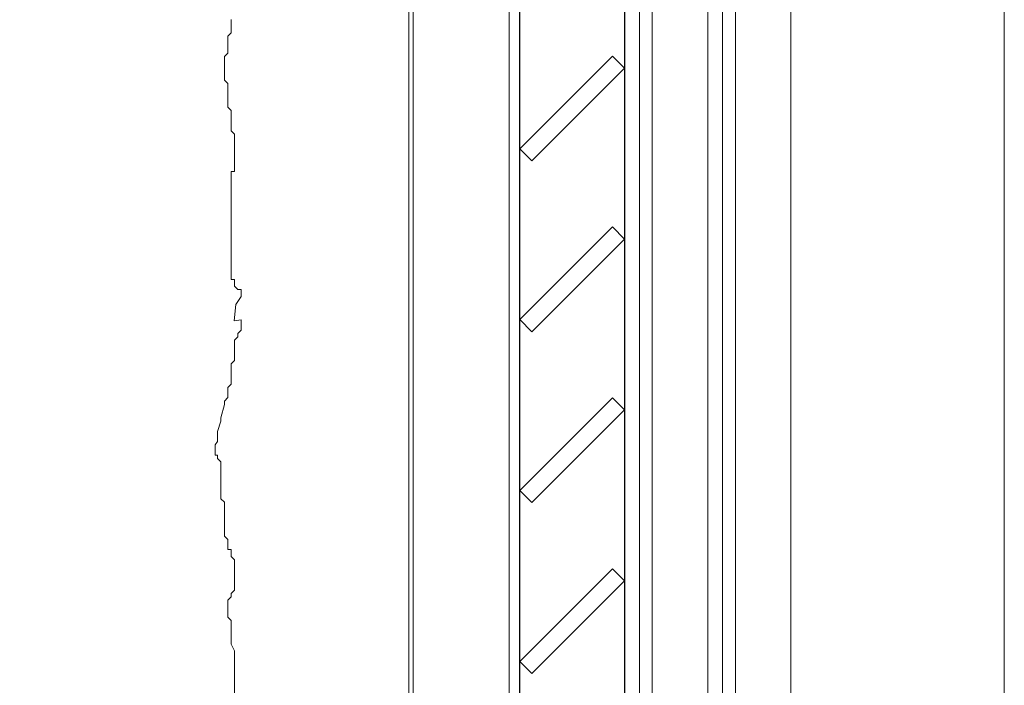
# Model space of a CAD drawing. Header units: millimetres. Extents: x 3652085 to 3778338, y -303702 to -273644.
# Tile 43 of 256: x 3660658 to 3660889, y -282551 to -282395. Entities that reach past the tile are written whole.
import ezdxf

# ---------------------------------------------------------------- set-up
doc = ezdxf.new("R2010")
doc.units = ezdxf.units.MM
doc.header["$PDMODE"] = 34
doc.linetypes.add('AUSGEZOGEN', pattern=[0])
doc.linetypes.add('HIDDEN2', pattern=[4.7625, 3.175, -1.5875])
for name, color, linetype, lineweight in [('DIM-03    (HAUSART)', 111, 'Continuous', 5), ('WALL-EXT    (HAUSART)', 7, 'Continuous', 30), ('WINDOW-PROFILE (HAUSART)', 166, 'Continuous', 5)]:
    doc.layers.add(name, color=color, linetype=linetype, lineweight=lineweight)
doc.layers.add('DOOR', color=7, linetype='AUSGEZOGEN')
doc.styles.add('1-20 Eng HA', font='arial.ttf', dxfattribs={"height": 40})
doc.dimstyles.new('1-20 Eng HA', dxfattribs={"dimtxt": 40, "dimasz": 16, "dimexe": 16, "dimexo": 5, "dimgap": 5, "dimtad": 1, "dimdec": 0, "dimlfac": -1, "dimzin": 0, "dimdsep": 46, "dimtxsty": '1-20 Eng HA', "dimblk": 'OBLIQUE', "dimcen": 0.09, "dimdle": 16, "dimclrd": 256, "dimclre": 256, "dimclrt": 256, "dimadec": 0, "dimazin": 0, "dimtfac": 1, "dimtdec": 0, "dimtofl": 0, "dimtmove": 0, "dimatfit": 3, "dimldrblk": 'OBLIQUE', "dimfxl": 1, "dimtolj": 1, "dimtzin": 0, "dimlwe": 0, "dimarcsym": 0})

# ---------------------------------------------------------------- blocks, each defined once
blk = doc.blocks.new('_Oblique')
at = {"color": 0, "linetype": 'ByBlock', "lineweight": -2}
blk.add_line((-0.5, -0.5), (0.5, 0.5), dxfattribs=at)
blk = doc.blocks.new('*D141')
at = {"layer": 'Defpoints', "color": 0, "lineweight": 0, "transparency": 16777216}
for p in [(3660567.54, -280920.65), (3660759.61, -280920.65, 0), (3660621.22, -282685.54)]:
    blk.add_point(p, dxfattribs=at)
at = {"layer": 'DIM-03    (HAUSART)', "lineweight": -2, "transparency": 16777216}
blk.add_line((3660567.54, -282701.54), (3660567.54, -280904.65), dxfattribs=at)
at = {"layer": 'DIM-03    (HAUSART)', "linetype": 'HIDDEN2', "lineweight": 0, "transparency": 16777216}
for p, q in [((3660754.61, -280920.65), (3660551.54, -280920.65)), ((3660616.22, -282685.54), (3660551.54, -282685.54))]:
    blk.add_line(p, q, dxfattribs=at)
at = {"layer": 'DIM-03    (HAUSART)', "lineweight": -2, "transparency": 16777216, "xscale": 16, "yscale": 16, "zscale": 16}
for p, rotation in [((3660567.54, -280920.65), 90), ((3660567.54, -282685.54), 270)]:
    blk.add_blockref('_Oblique', p, dxfattribs=dict(at, rotation=rotation))
at = {"layer": 'DIM-03    (HAUSART)', "transparency": 16777216, "insert": (3660542.12, -281803.1), "char_height": 40, "attachment_point": 5, "rotation": 90, "style": '1-20 Eng HA'}
blk.add_mtext('\\A1;1765', dxfattribs=at)

msp = doc.modelspace()

# ---------------------------------------------------------------- linework, layer by layer
at = {"elevation": 302371.02}
for points in [[(3660799.77, -282406.49), (3660796.95, -282403.66), (3660775.28, -282425.33), (3660778.1, -282428.16)], [(3660799.77, -282446.49), (3660796.95, -282443.66), (3660775.28, -282465.33), (3660778.1, -282468.16)], [(3660799.77, -282486.49), (3660796.95, -282483.66), (3660775.28, -282505.33), (3660778.1, -282508.16)], [(3660799.77, -282526.49), (3660796.95, -282523.66), (3660775.28, -282545.33), (3660778.1, -282548.16)]]:
    msp.add_lwpolyline(points, close=True, dxfattribs=at)
at = {"layer": 'DIM-03    (HAUSART)', "color": 0, "lineweight": 0, "elevation": 302371.02}
msp.add_lwpolyline([(3660708.43, -282561.41), (3660708.43, -282542.88), (3660707.64, -282541.3), (3660707.64, -282535.76), (3660706.85, -282534.97), (3660706.85, -282531.02), (3660707.64, -282530.23), (3660707.64, -282529.44), (3660708.43, -282528.65), (3660708.43, -282521.54), (3660707.64, -282520.75), (3660707.64, -282519.16), (3660706.85, -282519.16), (3660706.85, -282516.79), (3660706.06, -282516), (3660706.06, -282508.1), (3660705.27, -282507.31), (3660705.27, -282498.61), (3660704.48, -282497.82), (3660704.48, -282497.03), (3660703.93, -282497.03), (3660703.93, -282494.66), (3660704.48, -282493.87), (3660704.48, -282491.5), (3660705.27, -282489.13), (3660705.27, -282488.34), (3660706.06, -282485.18), (3660706.06, -282484.39), (3660706.85, -282483.6), (3660706.85, -282481.23), (3660707.64, -282480.44), (3660707.64, -282475.69), (3660708.43, -282474.9), (3660708.43, -282470.16), (3660709.22, -282469.37), (3660709.22, -282468.58), (3660710.01, -282467.79), (3660710.01, -282465.42), (3660708.39, -282465.61), (3660708.73, -282461.83), (3660710.01, -282459.89), (3660710.01, -282458.3), (3660709.22, -282458.3), (3660708.43, -282457.51), (3660708.43, -282455.93), (3660707.64, -282455.93), (3660707.64, -282430.64), (3660708.43, -282430.64), (3660708.43, -282421.95), (3660707.64, -282421.16), (3660707.64, -282416.41), (3660706.85, -282415.62), (3660706.85, -282410.09), (3660706.06, -282409.3), (3660706.06, -282403.77), (3660706.85, -282402.98), (3660706.85, -282399.02), (3660707.64, -282398.23), (3660707.64, -282395.07)], dxfattribs=at)
at = {"layer": 'DOOR', "color": 7, "linetype": 'Continuous', "lineweight": -3, "elevation": 302371.02}
msp.add_lwpolyline([(3660775.28, -282610.04), (3660775.28, -280986.15), (3660799.77, -280986.15), (3660799.77, -282610.04)], dxfattribs=at)
at = {"layer": 'WALL-EXT    (HAUSART)', "lineweight": 0, "elevation": 302371.02}
msp.add_lwpolyline([(3660888.75, -282685.54), (3660888.75, -279705.54)], dxfattribs=at)
at = {"layer": 'WINDOW-PROFILE (HAUSART)', "elevation": 302371.02}
for points in [[(3660838.77, -282628.7), (3660838.77, -280942.82)], [(3660822.77, -282646.54), (3660822.77, -280953.33)], [(3660825.77, -282628.7), (3660825.77, -280953.33)], [(3660749.27, -282614.54), (3660749.27, -280980.65)], [(3660749.27, -282614.54), (3660749.27, -280981.65)], [(3660750.27, -282614.54), (3660750.27, -280982.65)], [(3660819.27, -280995.82), (3660819.27, -282601.38)], [(3660772.77, -281000.65), (3660772.77, -282610.04)], [(3660803.27, -281002.65), (3660803.27, -282594.54)], [(3660806.27, -281002.65), (3660806.27, -282594.54)]]:
    msp.add_lwpolyline(points, dxfattribs=at)

# ---------------------------------------------------------------- dimensions: what is measured, and where the dimension line sits
at = {"layer": 'DIM-03    (HAUSART)'}
dim = msp.add_linear_dim(base=(3660567.54, -280920.65, 302371.02), p1=(3660621.22, -282685.54, 302371.02), p2=(3660759.61, -280920.65, 302371.02), angle=90, dimstyle='1-20 Eng HA', dxfattribs=at)
dim.commit()
dim.dimension.update_dxf_attribs({"geometry": '*D141', "text_midpoint": (3660542.12, -281803.1, 302371.02)})

doc.saveas('drawing.dxf')
